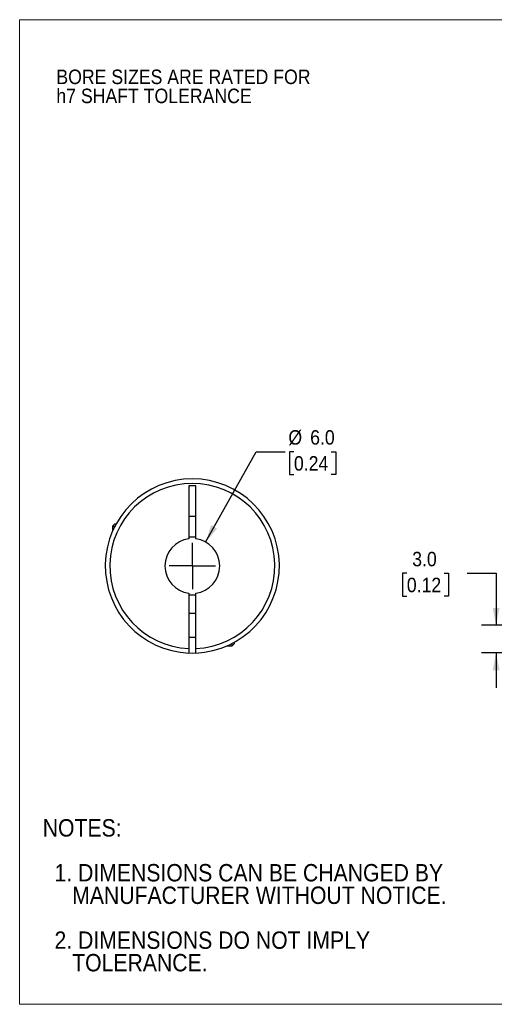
# Model space of a CAD drawing. Header units: millimetres. Extents: x 0 to 140, y 0 to 108.
# Tile 1 of 3: x 0 to 52, y 0 to 108. Entities that reach past the tile are written whole.
import ezdxf

# ---------------------------------------------------------------- set-up
doc = ezdxf.new("R2010")
doc.units = ezdxf.units.MM
doc.header["$LTSCALE"] = 0.5
doc.linetypes.add('SLD-Solid', pattern=[0])
doc.layers.add('SLD-0', color=7, linetype='SLD-Solid', lineweight=25)
doc.layers.add('TEXT', color=140, linetype='SLD-Solid', lineweight=25)
doc.styles.add('SLDTEXTSTYLE0', font='GOTHIC.TTF', dxfattribs={"width": 0.913})
doc.dimstyles.new('SLDDIMSTYLE0', dxfattribs={"dimtxt": 1.5875, "dimasz": 1.905, "dimexe": 0, "dimexo": 0.0625, "dimgap": 0.396875, "dimtad": 0, "dimtih": 1, "dimtoh": 1, "dimdec": 1, "dimrnd": 1e-09, "dimzin": 4, "dimdsep": 46, "dimtxsty": 'SLDTEXTSTYLE0', "dimsah": 1, "dimcen": 0, "dimadec": 0, "dimazin": 1, "dimtfac": 1, "dimtdec": 1, "dimtofl": 0, "dimtmove": 0, "dimatfit": 3, "dimfxl": 0, "dimfrac": 2, "dimtolj": 1, "dimtzin": 12, "dimarcsym": 0})
doc.dimstyles.new('SLDDIMSTYLE3', dxfattribs={"dimtxt": 1.5875, "dimasz": 1.905, "dimexe": 0, "dimexo": 0.0625, "dimgap": 0.396875, "dimtad": 0, "dimtih": 1, "dimtoh": 1, "dimdec": 1, "dimrnd": 1e-09, "dimzin": 4, "dimdsep": 46, "dimtxsty": 'SLDTEXTSTYLE0', "dimsah": 1, "dimcen": 0.09, "dimadec": 0, "dimazin": 1, "dimtfac": 1, "dimtdec": 1, "dimtmove": 0, "dimatfit": 0, "dimfxl": 0, "dimfrac": 2, "dimtolj": 1, "dimtzin": 12, "dimarcsym": 0})

# ---------------------------------------------------------------- blocks, each defined once
blk = doc.blocks.new('Block2')
at = {"color": 7, "linetype": 'SLD-Solid', "lineweight": 18}
for p, q in [((139.7, 107.95), (0, 107.95)), ((0, 0), (0, 107.95)), ((139.7, 0), (0, 0))]:
    blk.add_line(p, q, dxfattribs=at)
blk = doc.blocks.new('SW_NOTE_0_2')
at = {"layer": 'SLD-0', "color": 0, "char_height": 1.5875, "attachment_point": 1, "style": 'SLDTEXTSTYLE0'}
for s, insert in [('BORE SIZES ARE RATED FOR ', (0, 2.03)), ('h7 SHAFT TOLERANCE', (0, -0.06))]:
    blk.add_mtext(s, dxfattribs=dict(at, insert=insert))
blk = doc.blocks.new('SW_NOTE_0_3')
at = {"layer": 'TEXT', "color": 0, "char_height": 1.905, "attachment_point": 1, "style": 'SLDTEXTSTYLE0'}
for s, insert in [('NOTES:', (0, 2.43)), ('  1. DIMENSIONS CAN BE CHANGED BY     ', (0, -2.49)), ('     MANUFACTURER WITHOUT NOTICE.', (0, -4.96)), ('  2. DIMENSIONS DO NOT IMPLY ', (0, -9.88)), ('     TOLERANCE.', (0, -12.35))]:
    blk.add_mtext(s, dxfattribs=dict(at, insert=insert))
blk = doc.blocks.new('_D')
at = {"layer": 'SLD-0'}
for p, q in [((20.41, 50.68), (25.96, 60.59)), ((25.96, 60.59), (29.13, 60.59)), ((30.1, 60.59), (29.62, 60.59)), ((29.62, 60.59), (29.62, 58.07)), ((34.2, 60.59), (34.69, 60.59)), ((34.69, 60.59), (34.69, 58.07)), ((29.62, 58.07), (30.1, 58.07)), ((34.69, 58.07), (34.2, 58.07))]:
    blk.add_line(p, q, dxfattribs=at)
blk.add_solid([(20.41, 50.68), (21.67, 52.15), (21.01, 52.53)], dxfattribs=at)
at = {"layer": 'SLD-0', "char_height": 1.587, "attachment_point": 1, "style": 'SLDTEXTSTYLE0'}
for s, insert in [('%%c', (29.49, 62.95)), ('6.0', (31.88, 62.95)), ('0.24', (30.1, 60.1))]:
    blk.add_mtext(s, dxfattribs=dict(at, insert=insert))
blk = doc.blocks.new('SW_CENTERMARKSYMBOL_0')
at = {"layer": 'SLD-0', "color": 0}
for q in [(0, 2.54), (-2.54, 0), (0, -2.54), (2.54, 0)]:
    blk.add_line((0, 0), q, dxfattribs=at)
blk = doc.blocks.new('_D_3')
at = {"layer": 'SLD-0'}
for p, q in [((42.49, 47.26), (42.01, 47.26)), ((42.01, 47.26), (42.01, 44.74)), ((46.6, 47.26), (47.08, 47.26)), ((47.08, 47.26), (47.08, 44.74)), ((49.12, 47.27), (52.29, 47.27)), ((52.29, 47.27), (52.29, 41.56)), ((42.01, 44.74), (42.49, 44.74)), ((47.08, 44.74), (46.6, 44.74)), ((59.76, 41.56), (50.7, 41.56)), ((57.16, 38.52), (50.7, 38.52)), ((52.29, 38.52), (52.29, 34.71))]:
    blk.add_line(p, q, dxfattribs=at)
for points in [[(52.29, 41.56), (52.67, 43.46), (51.91, 43.46)], [(52.29, 38.52), (51.91, 36.61), (52.67, 36.61)]]:
    blk.add_solid(points, dxfattribs=at)
at = {"layer": 'SLD-0', "char_height": 1.587, "attachment_point": 1, "style": 'SLDTEXTSTYLE0'}
for s, insert in [('3.0', (43.08, 49.61)), ('0.12', (42.49, 46.77))]:
    blk.add_mtext(s, dxfattribs=dict(at, insert=insert))

msp = doc.modelspace()

# ---------------------------------------------------------------- linework, layer by layer
for p, q in [((19.32, 56.86), (18.57, 56.86)), ((18.57, 56.86), (18.57, 51.03)), ((19.32, 51.03), (19.32, 56.86)), ((18.57, 53.51), (19.32, 53.51)), ((10.46, 52.69), (10.2, 52.43)), ((10.2, 52.43), (10.2, 51.88)), ((10.2, 52.43), (10.45, 52.43)), ((10.46, 52.69), (10.59, 52.69)), ((18.57, 45.08), (18.57, 39.02)), ((19.32, 39.02), (19.32, 45.08)), ((19.32, 42.86), (18.57, 42.86)), ((18.57, 40.26), (19.32, 40.26)), ((22.77, 39.31), (23.32, 39.31)), ((23.32, 39.31), (23.58, 39.57)), ((23.32, 39.31), (23.32, 39.57)), ((23.58, 39.57), (23.58, 39.71))]:
    msp.add_line(p, q)
at = {"flags": 128}
msp.add_lwpolyline([(18.57, 38.52), (18.95, 38.51), (19.32, 38.52)], dxfattribs=at)
for radius, start, end in [(9.55, 272.2504, 267.7496), (9.05, 272.3748, 267.6252), (3, 97.1808, 262.8192), (3.17, 83.2169, 96.7831), (3, 277.1808, 82.8192), (3.18, 263.2169, 276.7831)]:
    msp.add_arc((18.95, 48.06), radius, start, end)
for points, knots in [([(18.57, 39.02), (18.57, 38.99), (18.57, 38.95), (18.57, 38.89), (18.57, 38.81), (18.57, 38.74), (18.57, 38.66), (18.57, 38.6), (18.57, 38.55), (18.57, 38.52), (18.57, 38.52), (18.57, 38.52)], [0, 0, 0, 0, 0.08223, 0.1649755, 0.249642, 0.3740184, 0.5000211, 0.6231273, 0.7504137, 0.8751529, 1, 1, 1, 1]), ([(19.32, 38.52), (19.32, 38.52), (19.32, 38.52), (19.32, 38.53), (19.32, 38.56), (19.32, 38.6), (19.32, 38.66), (19.32, 38.74), (19.32, 38.82), (19.32, 38.92), (19.32, 38.98), (19.32, 39.02)], [0, 0, 0, 0, 0.082297, 0.165403, 0.250748, 0.375195, 0.500573, 0.622892, 0.749821, 0.875014, 1, 1, 1, 1])]:
    msp.add_open_spline(points, degree=3, knots=knots)

# ---------------------------------------------------------------- block references
at = {"color": 7, "linetype": 'Continuous'}
msp.add_blockref('Block2', (0, 0), dxfattribs=at)
at = {"layer": 'SLD-0'}
for name, p in [('SW_NOTE_0_2', (4.03, 100.45)), ('SW_CENTERMARKSYMBOL_0', (18.95, 48.06))]:
    msp.add_blockref(name, p, dxfattribs=at)
at = {"layer": 'TEXT'}
msp.add_blockref('SW_NOTE_0_3', (2.53, 17.87), dxfattribs=at)

# ---------------------------------------------------------------- dimensions: what is measured, and where the dimension line sits
at = {"layer": 'SLD-0'}
dim = msp.add_diameter_dim_2p(p1=(17.48, 45.44), p2=(20.41, 50.68), dimstyle='SLDDIMSTYLE0', dxfattribs=at)
dim.commit()
dim.dimension.update_dxf_attribs({"geometry": '_D', "text_midpoint": (32.15, 60.59), "dimtype": 163})
dim = msp.add_linear_dim(base=(52.29, 41.56), p1=(57.8, 38.52), p2=(60.4, 41.56), angle=90, dimstyle='SLDDIMSTYLE3', dxfattribs=at)
dim.commit()
dim.dimension.update_dxf_attribs({"geometry": '_D_3', "text_midpoint": (52.29, 47.27), "dimtype": 160})

doc.saveas('drawing.dxf')
